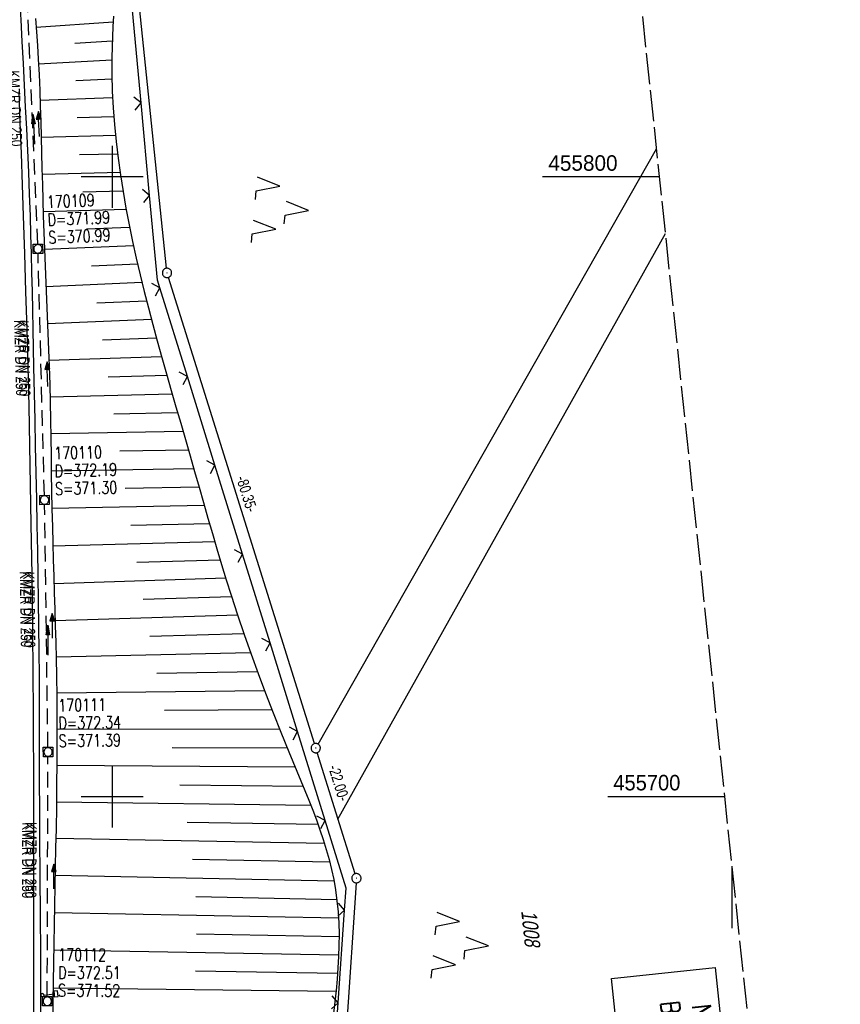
# Model space of a CAD drawing. Extents: x 509535 to 509917, y 455493 to 456443.
# Tile 9 of 34: x 509785 to 509917, y 455666 to 455825. Entities that reach past the tile are written whole.
import ezdxf

# ---------------------------------------------------------------- set-up
doc = ezdxf.new("R2010")
doc.units = 0
doc.header["$LTSCALE"] = 10
doc.header["$MEASUREMENT"] = 0
for name, pattern in [('AUSGEZOGEN', [0]), ('LT00', [0]), ('LT14', [0.6, 0.5, -0.1]), ('STRICHLINIE2', [0.375, 0.25, -0.125])]:
    doc.linetypes.add(name, pattern=pattern)
doc.layers.get('0').update_dxf_attribs({"linetype": 'LT00'})
for name, color, linetype in [('--EK_FBR', 1, 'LT00'), ('--EK_Halt-Pfeil', 4, 'LT00'), ('--EK_Haltung', 7, 'STRICHLINIE2'), ('--EK_Haltung-Text', 140, 'LT00'), ('--EK_Schacht-Text', 5, 'LT00'), ('--EL_DFK_AB_L', 21, 'LT00'), ('--EL_DFK_AB_P', 7, 'LT00'), ('--EL_Halt-Pfeil', 4, 'LT00'), ('--EL_Haltung', 182, 'STRICHLINIE2'), ('--EL_Haltung-Text', 182, 'LT00'), ('ABSTAND', 8, 'LT00'), ('DFK_AB_L', 21, 'LT00'), ('DFK_AB_P', 7, 'LT00'), ('DFK_FLUR_NR', 250, 'LT00'), ('DFK_KATASTER', 250, 'LT00'), ('DFK_NUTZUNG', 250, 'LT00'), ('DFK_STAND', 22, 'LT00'), ('DFK_TOPO-ANL', 252, 'LT00'), ('PFEIL', 140, 'AUSGEZOGEN'), ('V115_AFBR_BAB', 250, 'LT00'), ('V115_BOESCH', 250, 'LT00'), ('V115_BOSCHUNG', 250, 'LT00'), ('V115_GRABEN', 250, 'LT00'), ('V115_KA_MULD', 182, 'LT00'), ('V115_RASTER', 250, 'LT00'), ('V115_SCHILD_K', 1, 'LT00'), ('V115_ZAUN', 40, 'LT00')]:
    doc.layers.add(name, color=color, linetype=linetype)
doc.layers.add('-BLATT_115-RAND', color=7, linetype='LT14', plot=False)
doc.styles.add('Haltungsbeschriftung', font='ARIAL.TTF', dxfattribs={"width": 0.75})
doc.styles.add('schachtbeschriftung', font='romans.shx', dxfattribs={"width": 0.75, "height": 2})
doc.styles.get("Standard").update_dxf_attribs({"font": 'ARIAL.TTF'})
doc.styles.add('Versorgungsltg', font='ARIAL.TTF', dxfattribs={"width": 0.8, "height": 2})

# ---------------------------------------------------------------- blocks, each defined once
blk = doc.blocks.new('SYMB0003')
at = {"color": 0, "linetype": 'ByBlock'}
for p, q in [((-0.015712, 0), (0.010166, 0.012015)), ((0, -0.021257), (-0.015712, 0)), ((0.010166, 0.012015), (0, -0.021257))]:
    blk.add_line(p, q, dxfattribs=at)
for points in [[(-0.031395, 0.499013), (-0.093691, 0.491144), (-0.154509, 0.475528), (-0.21289, 0.452414), (-0.267913, 0.422164), (-0.318712, 0.385257), (-0.364484, 0.342274), (-0.404509, 0.293893), (-0.438154, 0.240877), (-0.464888, 0.184062), (-0.484292, 0.124345), (-0.496058, 0.062667), (-0.5, 0)], [(-0.5, 0), (-0.496058, -0.062667), (-0.484292, -0.124345), (-0.464888, -0.184062), (-0.438154, -0.240877), (-0.404509, -0.293893), (-0.364485, -0.342274), (-0.318712, -0.385257), (-0.267914, -0.422164), (-0.21289, -0.452414), (-0.154509, -0.475529), (-0.093691, -0.491144), (-0.031395, -0.499014), (0.031395, -0.499014)], [(0.5, 0), (0.496057, 0.062667), (0.484292, 0.124345), (0.464888, 0.184062), (0.438153, 0.240877), (0.404509, 0.293893), (0.364484, 0.342274), (0.318712, 0.385257), (0.267913, 0.422164), (0.21289, 0.452414), (0.154509, 0.475528), (0.093691, 0.491144), (0.031395, 0.499013), (-0.031395, 0.499013)], [(0.031395, -0.499014), (0.093691, -0.491144), (0.154509, -0.475529), (0.21289, -0.452414), (0.267914, -0.422164), (0.318712, -0.385257), (0.364485, -0.342274), (0.404509, -0.293893), (0.438154, -0.240877), (0.464889, -0.184062), (0.484292, -0.124345), (0.496058, -0.062667), (0.5, 0)]]:
    blk.add_lwpolyline(points, dxfattribs=at)
blk = doc.blocks.new('SYMB7221')
at = {"color": 0, "linetype": 'ByBlock'}
for p, q in [((0, 0.435), (-0.11, 0.065)), ((0.11, 0.065), (0, 0.435)), ((0.25, 0.065), (0.11, 0.065)), ((-0.35, -0.065), (-0.46, -0.435)), ((0.35, -0.065), (0.24, -0.435))]:
    blk.add_line(p, q, dxfattribs=at)
for points in [[(-0.1, -0.435), (-0.24, -0.435), (-0.35, -0.065)], [(0.6, -0.435), (0.46, -0.435), (0.35, -0.065)]]:
    blk.add_lwpolyline(points, dxfattribs=at)
blk = doc.blocks.new('Pfreil3')
at = {"layer": 'PFEIL'}
blk.add_hatch(color=256, dxfattribs=at).paths.add_polyline_path([(-1.55, 0.27), (-1.55, -0.27), (0, 0)])
for p, q in [((-1.55, 0), (-4.83, 0)), ((-1.55, -0.27), (-1.55, 0.27)), ((-1.55, 0.27), (0, 0)), ((0, 0), (-1.55, -0.27))]:
    blk.add_line(p, q, dxfattribs=at)
blk = doc.blocks.new('SYMB1263')
at = {"color": 0, "linetype": 'ByBlock'}
for p, q in [((0.014231, 0.098982), (-0.014231, 0.098982)), ((-0.014231, -0.098982), (0.014232, -0.098982))]:
    blk.add_line(p, q, dxfattribs=at)
for points in [[(0, 0.1), (0, 0.75), (0.18, 0.75), (0.18, 1), (-0.18, 1), (-0.18, 0.75), (0, 0.75)], [(-0.014231, 0.098982), (-0.041542, 0.090963), (-0.065486, 0.075575), (-0.084125, 0.054064), (-0.095949, 0.028173), (-0.1, 0)], [(-0.1, 0), (-0.095949, -0.028173), (-0.084125, -0.054064), (-0.065486, -0.075575), (-0.041541, -0.090963), (-0.014231, -0.098982)], [(0.1, 0), (0.095949, 0.028173), (0.084125, 0.054064), (0.065486, 0.075575), (0.041541, 0.090963), (0.014231, 0.098982)], [(0.014232, -0.098982), (0.041542, -0.090963), (0.065486, -0.075575), (0.084125, -0.054064), (0.095949, -0.028173), (0.1, 0)]]:
    blk.add_lwpolyline(points, dxfattribs=at)
blk = doc.blocks.new('SYMB1210')
at = {"color": 0, "linetype": 'ByBlock'}
blk.add_line((0.018815, -0.179014), (0.055623, -0.17119), dxfattribs=at)
for points in [[(-0.2, -0.2), (-0.2, 0.2), (0.2, 0.2), (0.2, -0.2), (-0.2, -0.2)], [(0.018815, 0.179014), (-0.018815, 0.179014), (-0.055623, 0.17119), (-0.09, 0.155885), (-0.120444, 0.133766), (-0.145623, 0.105801), (-0.164438, 0.073213), (-0.176067, 0.037424), (-0.18, 0)], [(-0.18, 0), (-0.176067, -0.037424), (-0.164438, -0.073213), (-0.145623, -0.105801), (-0.120444, -0.133766), (-0.09, -0.155885), (-0.055623, -0.17119), (-0.018815, -0.179014), (0.018815, -0.179014)], [(0.18, 0), (0.176067, 0.037424), (0.164438, 0.073213), (0.145623, 0.105801), (0.120444, 0.133766), (0.09, 0.155885), (0.055623, 0.17119), (0.018815, 0.179014)], [(0.055623, -0.17119), (0.09, -0.155885), (0.120444, -0.133766), (0.145623, -0.105801), (0.164438, -0.073213), (0.176067, -0.037424), (0.18, 0)]]:
    blk.add_lwpolyline(points, dxfattribs=at)
blk = doc.blocks.new('SYMB0024')
at = {"color": 0, "linetype": 'ByBlock'}
for p, q in [((-0.5, 0.5), (0, 0)), ((0, 0), (0.5, 0.5))]:
    blk.add_line(p, q, dxfattribs=at)
blk = doc.blocks.new('SYMB0070')
at = {"color": 0, "linetype": 'ByBlock'}
for p, q in [((-0.5, 0), (0.2, 0)), ((0.5, 0), (0.2, 0.1)), ((0.2, 0.1), (0.2, 0)), ((0.468, 0), (0.21, 0.086)), ((0.21, 0.086), (0.21, -0.086)), ((0.21, -0.086), (0.468, 0)), ((0.22, -0.072), (0.437, 0)), ((0.23, -0.058), (0.405, 0)), ((0.24, -0.045), (0.374, 0)), ((0.342, 0), (0.25, 0.031)), ((0.25, 0.031), (0.25, -0.031)), ((0.25, -0.031), (0.342, 0)), ((0.26, -0.017), (0.31, 0)), ((0.27, -0.003), (0.279, 0))]:
    blk.add_line(p, q, dxfattribs=at)
for points in [[(0.2, 0), (0.2, -0.1), (0.5, 0)], [(0.437, 0), (0.22, 0.072), (0.22, -0.072)], [(0.405, 0), (0.23, 0.058), (0.23, -0.058)], [(0.374, 0), (0.24, 0.045), (0.24, -0.045)], [(0.31, 0), (0.26, 0.017), (0.26, -0.017)], [(0.279, 0), (0.27, 0.003), (0.27, -0.003)]]:
    blk.add_lwpolyline(points, dxfattribs=at)

msp = doc.modelspace()

# ---------------------------------------------------------------- linework, layer by layer
at = {"layer": '--EK_FBR'}
msp.add_lwpolyline([(509784.93, 455813.8), (509785.13, 455808.78), (509785.32, 455803.76), (509785.5, 455798.73), (509785.67, 455793.71), (509785.86, 455787.62), (509786.05, 455781.53), (509786.22, 455775.44), (509786.38, 455769.35), (509786.54, 455763.01), (509786.68, 455756.67), (509786.8, 455750.33), (509786.91, 455743.99), (509787.03, 455735.74), (509787.14, 455727.49), (509787.21, 455719.24), (509787.25, 455714.38), (509787.28, 455709.52), (509787.3, 455704.67), (509787.31, 455699.81), (509787.32, 455694.95), (509787.33, 455689.43), (509787.34, 455683.91), (509787.33, 455678.4), (509787.32, 455672.88), (509787.29, 455667.36), (509787.24, 455659.86)], dxfattribs=at)
at = {"layer": '--EK_Haltung'}
for p, q in [((509788, 455789.15), (509786.36, 455827.87)), ((509789.07, 455748.61), (509788.05, 455787.65)), ((509789.65, 455707.95), (509789.1, 455747.11)), ((509789.53, 455667.73), (509789.65, 455706.45))]:
    msp.add_line(p, q, dxfattribs=at)
at = {"layer": '--EL_DFK_AB_L'}
for p, q in [((509808.77, 455785.26), (509789.06, 455976.57)), ((509832.62, 455708.55), (509809.07, 455783.8)), ((509839.19, 455687.55), (509833.06, 455707.11)), ((509839.36, 455686.08), (509833.83, 455603.99))]:
    msp.add_line(p, q, dxfattribs=at)
at = {"layer": '--EL_Haltung'}
for p, q in [((509788, 455789.15), (509786.36, 455827.87)), ((509789.07, 455748.61), (509788.05, 455787.65)), ((509789.65, 455707.95), (509789.1, 455747.11)), ((509789.53, 455667.73), (509789.65, 455706.45))]:
    msp.add_line(p, q, dxfattribs=at)
at = {"layer": '-BLATT_115-RAND'}
msp.add_lwpolyline([(509535.36, 456412.53), (509632.04, 455492.59), (509917.47, 455522.59), (509820.79, 456442.52), (509535.36, 456412.53)], dxfattribs=at)
at = {"layer": 'DFK_AB_L'}
for p, q in [((509808.77, 455785.26), (509789.06, 455976.57)), ((509832.62, 455708.55), (509809.07, 455783.8)), ((509839.19, 455687.55), (509833.06, 455707.11)), ((509839.36, 455686.08), (509833.83, 455603.99))]:
    msp.add_line(p, q, dxfattribs=at)
at = {"layer": 'DFK_KATASTER'}
msp.add_line((509833.21, 455708.48), (509887.83, 455804.55), dxfattribs=at)
at = {"layer": 'DFK_STAND'}
msp.add_lwpolyline([(509897.27, 455672.41), (509903.23, 455615.72), (509886.51, 455613.97), (509880.55, 455670.66)], close=True, dxfattribs=at)
at = {"layer": 'DFK_TOPO-ANL'}
msp.add_line((509836.42, 455696.37), (509889.27, 455790.9), dxfattribs=at)
at = {"layer": 'V115_AFBR_BAB'}
msp.add_lwpolyline([(509784.93, 455813.8), (509785.13, 455808.78), (509785.32, 455803.76), (509785.5, 455798.73), (509785.67, 455793.71), (509785.86, 455787.62), (509786.05, 455781.53), (509786.22, 455775.44), (509786.38, 455769.35), (509786.54, 455763.01), (509786.68, 455756.67), (509786.8, 455750.33), (509786.91, 455743.99), (509787.03, 455735.74), (509787.14, 455727.49), (509787.21, 455719.24), (509787.25, 455714.38), (509787.28, 455709.52), (509787.3, 455704.67), (509787.31, 455699.81), (509787.32, 455694.95), (509787.33, 455689.43), (509787.34, 455683.91), (509787.33, 455678.4), (509787.32, 455672.88), (509787.29, 455667.36), (509787.24, 455659.86)], dxfattribs=at)
at = {"layer": 'V115_BOESCH'}
msp.add_lwpolyline([(509800.22, 455825.95), (509800.13, 455824.29), (509800.06, 455822.63), (509800, 455820.96), (509799.96, 455819.3), (509799.96, 455816.58), (509800.03, 455813.86), (509800.17, 455811.15), (509800.38, 455808.44), (509800.64, 455805.73), (509800.96, 455803.03), (509801.34, 455800.33), (509801.76, 455797.63), (509802.23, 455794.94), (509802.75, 455792.25), (509803.3, 455789.57), (509803.89, 455786.89), (509804.52, 455784.21), (509805.17, 455781.54), (509805.85, 455778.87), (509806.56, 455776.2), (509807.28, 455773.54), (509808.02, 455770.88), (509808.77, 455768.22), (509809.53, 455765.56), (509810.29, 455762.91), (509811.06, 455760.26), (509811.83, 455757.62), (509812.59, 455754.97), (509813.3, 455752.46), (509814.02, 455749.95), (509814.73, 455747.45), (509815.45, 455744.95), (509816.17, 455742.45), (509816.9, 455739.96), (509817.64, 455737.48), (509818.4, 455735), (509819.18, 455732.53), (509820.22, 455729.34), (509821.29, 455726.16), (509822.41, 455723), (509823.56, 455719.84), (509824.74, 455716.69), (509825.96, 455713.54), (509827.21, 455710.39), (509828.5, 455707.25), (509829.15, 455705.68), (509829.81, 455704.11), (509830.46, 455702.54), (509831.11, 455700.97), (509831.74, 455699.4), (509832.36, 455697.82), (509832.95, 455696.23), (509833.52, 455694.64), (509834.05, 455693.05), (509834.54, 455691.45), (509834.99, 455689.84), (509835.39, 455688.22), (509835.74, 455686.6), (509836.03, 455684.96), (509836.27, 455683.19), (509836.44, 455681.4), (509836.55, 455679.6), (509836.6, 455677.8), (509836.59, 455675.98), (509836.53, 455674.17), (509836.43, 455672.34), (509836.29, 455670.52), (509836.12, 455668.69), (509835.92, 455666.86), (509835.69, 455665.04)], dxfattribs=at)
at = {"layer": 'V115_BOSCHUNG'}
for p, q in [((509787.75, 455824.16), (509800.17, 455825.03)), ((509793.99, 455821.59), (509800.03, 455821.96)), ((509788.12, 455818.27), (509799.96, 455818.9)), ((509794.12, 455815.59), (509799.98, 455815.85)), ((509788.37, 455812.37), (509800.08, 455812.81)), ((509794.37, 455809.59), (509800.27, 455809.78)), ((509788.55, 455806.43), (509800.53, 455806.76)), ((509794.75, 455803.6), (509800.87, 455803.75)), ((509788.7, 455800.45), (509801.27, 455800.76)), ((509795.25, 455797.61), (509801.74, 455797.78)), ((509788.86, 455794.41), (509802.25, 455794.82)), ((509795.89, 455791.63), (509802.82, 455791.88)), ((509789.08, 455788.35), (509803.44, 455788.93)), ((509796.65, 455785.66), (509804.1, 455785.97)), ((509789.33, 455782.34), (509804.81, 455783)), ((509797.51, 455779.69), (509805.55, 455780.03)), ((509789.59, 455776.36), (509806.33, 455777.04)), ((509798.42, 455773.72), (509807.14, 455774.05)), ((509789.81, 455770.43), (509807.97, 455771.03)), ((509799.36, 455767.74), (509808.83, 455768.02)), ((509789.97, 455764.51), (509809.69, 455765)), ((509800.3, 455761.76), (509810.56, 455761.97)), ((509790.09, 455758.58), (509811.44, 455758.96)), ((509801.22, 455755.78), (509812.3, 455755.96)), ((509790.18, 455752.6), (509813.16, 455752.97)), ((509802.12, 455749.79), (509814.01, 455750)), ((509790.29, 455746.56), (509814.85, 455747.04)), ((509803.02, 455743.81), (509815.69, 455744.1)), ((509790.44, 455740.48), (509816.54, 455741.16)), ((509803.97, 455737.83), (509817.41, 455738.23)), ((509790.62, 455734.41), (509818.31, 455735.28)), ((509804.98, 455731.86), (509819.25, 455732.31)), ((509790.8, 455728.44), (509820.23, 455729.31)), ((509806.07, 455725.89), (509821.25, 455726.3)), ((509790.96, 455722.54), (509822.31, 455723.27)), ((509807.22, 455719.92), (509823.42, 455720.21)), ((509791.06, 455716.72), (509824.57, 455717.12)), ((509808.43, 455713.93), (509825.77, 455714.04)), ((509791.1, 455710.9), (509826.99, 455710.95)), ((509809.67, 455707.92), (509828.24, 455707.87)), ((509791.08, 455705.05), (509829.53, 455704.79)), ((509810.93, 455701.91), (509830.81, 455701.71)), ((509791.02, 455699.17), (509832.04, 455698.64)), ((509812.08, 455695.9), (509833.19, 455695.56)), ((509790.92, 455693.27), (509834.22, 455692.5)), ((509812.98, 455689.88), (509835.09, 455689.46)), ((509790.81, 455687.32), (509835.77, 455686.43)), ((509813.49, 455683.87), (509836.24, 455683.42)), ((509790.68, 455681.32), (509836.51, 455680.41)), ((509813.61, 455677.86), (509836.6, 455677.42)), ((509790.57, 455675.26), (509836.54, 455674.47)), ((509813.45, 455671.87), (509836.37, 455671.52)), ((509790.47, 455669.14), (509836.11, 455668.6))]:
    msp.add_line(p, q, dxfattribs=at)
at = {"layer": 'V115_GRABEN'}
for points in [[(509788.49, 455662.6), (509788.51, 455666.94), (509788.52, 455670.04), (509788.51, 455673.15), (509788.49, 455676.25), (509788.47, 455679.36), (509788.44, 455682.46), (509788.41, 455685.57), (509788.38, 455688.67), (509788.35, 455691.78), (509788.33, 455694.88), (509788.31, 455698.38), (509788.3, 455701.88), (509788.3, 455705.38), (509788.29, 455708.89), (509788.29, 455712.39), (509788.28, 455715.89), (509788.26, 455719.39), (509788.23, 455723.45), (509788.18, 455727.5), (509788.13, 455731.56), (509788.07, 455735.62), (509788, 455739.68), (509787.92, 455743.73), (509787.84, 455748), (509787.75, 455752.26), (509787.66, 455756.52), (509787.56, 455760.78), (509787.47, 455765.05), (509787.38, 455769.31), (509787.32, 455772.36), (509787.27, 455775.41), (509787.2, 455778.47), (509787.14, 455781.52), (509787.07, 455784.57), (509786.99, 455787.62), (509786.91, 455790.67), (509786.81, 455793.72), (509786.68, 455797.24), (509786.54, 455800.75), (509786.39, 455804.27), (509786.22, 455807.78), (509786.05, 455811.3), (509785.87, 455814.81), (509785.68, 455818.33), (509785.5, 455821.84), (509785.31, 455825.35), (509785.13, 455828.87)], [(509787.65, 455825.58), (509787.81, 455823.4), (509787.95, 455821.22), (509788.08, 455819.03), (509788.21, 455816.51), (509788.31, 455813.98), (509788.41, 455811.45), (509788.48, 455808.93), (509788.55, 455806.4), (509788.61, 455803.87), (509788.67, 455801.34), (509788.74, 455798.81), (509788.8, 455796.28), (509788.88, 455793.75), (509788.97, 455791.05), (509789.08, 455788.34), (509789.19, 455785.63), (509789.31, 455782.93), (509789.42, 455780.22), (509789.54, 455777.52), (509789.65, 455774.81), (509789.75, 455772.11), (509789.84, 455769.4), (509789.93, 455766.53), (509789.99, 455763.66), (509790.05, 455760.79), (509790.1, 455757.92), (509790.15, 455755.04), (509790.19, 455752.17), (509790.24, 455749.3), (509790.29, 455746.43), (509790.36, 455743.55), (509790.43, 455740.89), (509790.5, 455738.23), (509790.58, 455735.56), (509790.67, 455732.9), (509790.75, 455730.24), (509790.83, 455727.57), (509790.9, 455724.91), (509790.97, 455722.24), (509791.02, 455719.58), (509791.07, 455716.04), (509791.09, 455712.5), (509791.1, 455708.96), (509791.08, 455705.42), (509791.05, 455701.88), (509791, 455698.34), (509790.95, 455694.8), (509790.89, 455691.71), (509790.83, 455688.62), (509790.77, 455685.53), (509790.71, 455682.44), (509790.64, 455679.35), (509790.59, 455676.26), (509790.53, 455673.17), (509790.49, 455670.08), (509790.45, 455666.99), (509790.42, 455663.91)]]:
    msp.add_lwpolyline(points, dxfattribs=at)
at = {"layer": 'V115_RASTER'}
for p, q in [((509800, 455805), (509800, 455795)), ((509805, 455800), (509795, 455800)), ((509888.31, 455800), (509869.44, 455800)), ((509800, 455705), (509800, 455695)), ((509795, 455700), (509805, 455700)), ((509879.95, 455700), (509898.82, 455700)), ((509900, 455678.78), (509900, 455688.78))]:
    msp.add_line(p, q, dxfattribs=at)
at = {"layer": 'V115_ZAUN'}
for p, q in [((509804.66, 455811.94), (509803.27, 455826.88)), ((509806.05, 455797.01), (509804.66, 455811.94)), ((509812.14, 455767.8), (509807.7, 455782.12)), ((509816.58, 455753.47), (509812.14, 455767.8)), ((509821.03, 455739.14), (509816.58, 455753.47)), ((509825.47, 455724.82), (509821.03, 455739.14)), ((509829.91, 455710.49), (509825.47, 455724.82)), ((509834.35, 455696.16), (509829.91, 455710.49)), ((509836.48, 455666.72), (509837.51, 455681.68)), ((509835.46, 455651.75), (509836.48, 455666.72))]:
    msp.add_line(p, q, dxfattribs=at)
for points in [[(509807.7, 455782.12), (509807.32, 455783.34), (509806.05, 455797.01)], [(509837.51, 455681.68), (509837.75, 455685.21), (509834.35, 455696.16)]]:
    msp.add_lwpolyline(points, dxfattribs=at)

# ---------------------------------------------------------------- block references
at = {"layer": '--EK_Halt-Pfeil', "yscale": 4, "zscale": 4}
for p, xscale, rotation in [((509788.18, 455808.55), 3.999999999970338, 92.41353999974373), ((509789.56, 455768.16), 3.999999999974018, 91.49786000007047), ((509790.37, 455727.55), 4.000000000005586, 90.79846000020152), ((509790.59, 455687.09), 4.000000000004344, 89.81915000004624)]:
    msp.add_blockref('SYMB0070', p, dxfattribs=dict(at, xscale=xscale, rotation=rotation))
at = {"layer": '--EL_DFK_AB_P', "xscale": 1.500000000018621, "yscale": 1.5, "zscale": 1.5, "rotation": 264.7377099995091}
for p in [(509808.85, 455784.52), (509832.84, 455707.83), (509839.41, 455686.83)]:
    msp.add_blockref('SYMB0003', p, dxfattribs=at)
at = {"layer": '--EL_Halt-Pfeil', "yscale": 4, "zscale": 4}
for p, xscale, rotation in [((509788.18, 455808.55), 3.999999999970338, 92.41353999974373), ((509789.56, 455768.16), 3.999999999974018, 91.49786000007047), ((509790.37, 455727.55), 4.000000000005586, 90.79846000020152), ((509790.59, 455687.09), 4.000000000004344, 89.81915000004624)]:
    msp.add_blockref('SYMB0070', p, dxfattribs=dict(at, xscale=xscale, rotation=rotation))
at = {"layer": 'DFK_AB_P', "xscale": 1.500000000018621, "yscale": 1.5, "zscale": 1.5, "rotation": 264.7377099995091}
for p in [(509808.85, 455784.52), (509832.84, 455707.83), (509839.41, 455686.83)]:
    msp.add_blockref('SYMB0003', p, dxfattribs=at)
at = {"layer": 'DFK_NUTZUNG', "xscale": 10.00000000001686, "yscale": 10, "zscale": 10, "rotation": 264.7377100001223}
for p in [(509827.36, 455794.98), (509856.36, 455676.3)]:
    msp.add_blockref('SYMB7221', p, dxfattribs=at)
at = {"layer": 'PFEIL'}
for p, rotation in [((509787.21, 455810.11), 92.9369945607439), ((509789.64, 455727.65), 90)]:
    msp.add_blockref('Pfreil3', p, dxfattribs=dict(at, rotation=rotation))
at = {"layer": 'V115_KA_MULD', "zscale": 3.8}
for p, xscale, yscale, rotation in [((509788.03, 455788.4), 3.800000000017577, 3.799999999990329, 271.3049712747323), ((509789.09, 455747.86), 3.800000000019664, 3.799999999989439, 271.0770481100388), ((509789.66, 455707.2), 3.800000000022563, 3.799999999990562, 270.1027232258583), ((509789.53, 455666.98), 3.800000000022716, 3.79999999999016, 269.3449116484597)]:
    msp.add_blockref('SYMB1210', p, dxfattribs=dict(at, xscale=xscale, yscale=yscale, rotation=rotation))
at = {"layer": 'V115_SCHILD_K', "xscale": 2.500000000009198, "yscale": 2.5, "zscale": 2.5, "rotation": 275.9993999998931}
msp.add_blockref('SYMB1263', (509788.76, 455667.95), dxfattribs=at)
at = {"layer": 'V115_ZAUN', "yscale": 2.099999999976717, "zscale": 2.1}
for p, xscale, rotation in [((509804.66, 455811.94), 2.099999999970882, 95.31746999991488), ((509806.05, 455797.01), 2.099999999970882, 95.31746999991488), ((509807.7, 455782.12), 2.099999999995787, 107.2270399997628), ((509812.14, 455767.8), 2.099999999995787, 107.2270399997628), ((509816.58, 455753.47), 2.099999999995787, 107.2270399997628), ((509821.03, 455739.14), 2.099999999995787, 107.2270399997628), ((509825.47, 455724.82), 2.099999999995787, 107.2270399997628), ((509829.91, 455710.49), 2.099999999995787, 107.2270399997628), ((509834.35, 455696.16), 2.099999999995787, 107.2270399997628), ((509837.51, 455681.68), 2.09999999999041, 86.08460999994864), ((509836.48, 455666.72), 2.09999999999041, 86.08460999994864)]:
    msp.add_blockref('SYMB0024', p, dxfattribs=dict(at, xscale=xscale, rotation=rotation))

# ---------------------------------------------------------------- texts
at = {"layer": '--EK_Haltung-Text', "style": 'Haltungsbeschriftung', "width": 0.75}
for rotation, p in [(-88.5021, (509784.18, 455776.91)), (-89.2015, (509785.1, 455736.36)), (-90.1808, (509785.49, 455695.85))]:
    msp.add_text('KMZR DN 250', height=1.8, rotation=rotation, dxfattribs=at).set_placement(p)
at = {"layer": '--EK_Schacht-Text', "style": 'schachtbeschriftung', "width": 0.75}
for s, rotation, p in [('170109', 2.4136, (509789.5, 455794.97)), ('D=371.99', 2.4136, (509789.62, 455792.1)), ('S=370.99', 2.4136, (509789.75, 455789.22)), ('170110', 1.4979, (509790.67, 455754.42)), ('D=372.19', 1.4979, (509790.74, 455751.54)), ('S=371.30', 1.4979, (509790.82, 455748.66)), ('170111', 0.7985, (509791.32, 455713.74)), ('D=372.34', 0.7985, (509791.36, 455710.86)), ('S=371.39', 0.7985, (509791.4, 455707.98)), ('170112', -0.1808, (509791.3, 455673.48)), ('D=372.51', -0.1808, (509791.29, 455670.6)), ('S=371.52', -0.1808, (509791.28, 455667.72))]:
    msp.add_text(s, height=2, rotation=rotation, dxfattribs=at).set_placement(p)
at = {"layer": '--EL_Haltung-Text', "style": 'Haltungsbeschriftung', "width": 0.75}
for rotation, p in [(-87.5864, (509783.21, 455817.15)), (-88.5021, (509784.73, 455776.83)), (-89.2015, (509785.65, 455736.28)), (-90.1808, (509786.02, 455695.9))]:
    msp.add_text('KMZR DN 250', height=1.8, rotation=rotation, dxfattribs=at).set_placement(p)
at = {"layer": 'ABSTAND', "width": 0.75}
for s, rotation, p in [(' -80.35-', -72.629, (509819.82, 455751.94)), (' -22.00-', -72.6258, (509834.67, 455705.29))]:
    msp.add_text(s, height=1.8, rotation=rotation, dxfattribs=at).set_placement(p)
at = {"layer": 'DFK_FLUR_NR', "oblique": 13.754, "width": 0.75}
msp.add_text('1008', height=2.5, rotation=275.9994, dxfattribs=at).set_placement((509865.98, 455681.56))
at = {"layer": 'DFK_STAND', "insert": (509898.92, 455643.93), "char_height": 3, "width": 55.058, "attachment_point": 2, "rotation": 275.9994, "style": 'Versorgungsltg'}
msp.add_mtext('{\\Fromans|c0;Nutzung der Basisdaten der Bayr. Vermessungsverwaltung\\PStand November 2007}', dxfattribs=at)
at = {"layer": 'V115_RASTER'}
for s, width, p in [(' 455800', 0.958, (509869.44, 455801)), (' 455700', 0.928, (509879.95, 455701))]:
    msp.add_text(s, height=2.5, rotation=0.0014, dxfattribs=dict(at, width=width)).set_placement(p)

doc.saveas('drawing.dxf')
